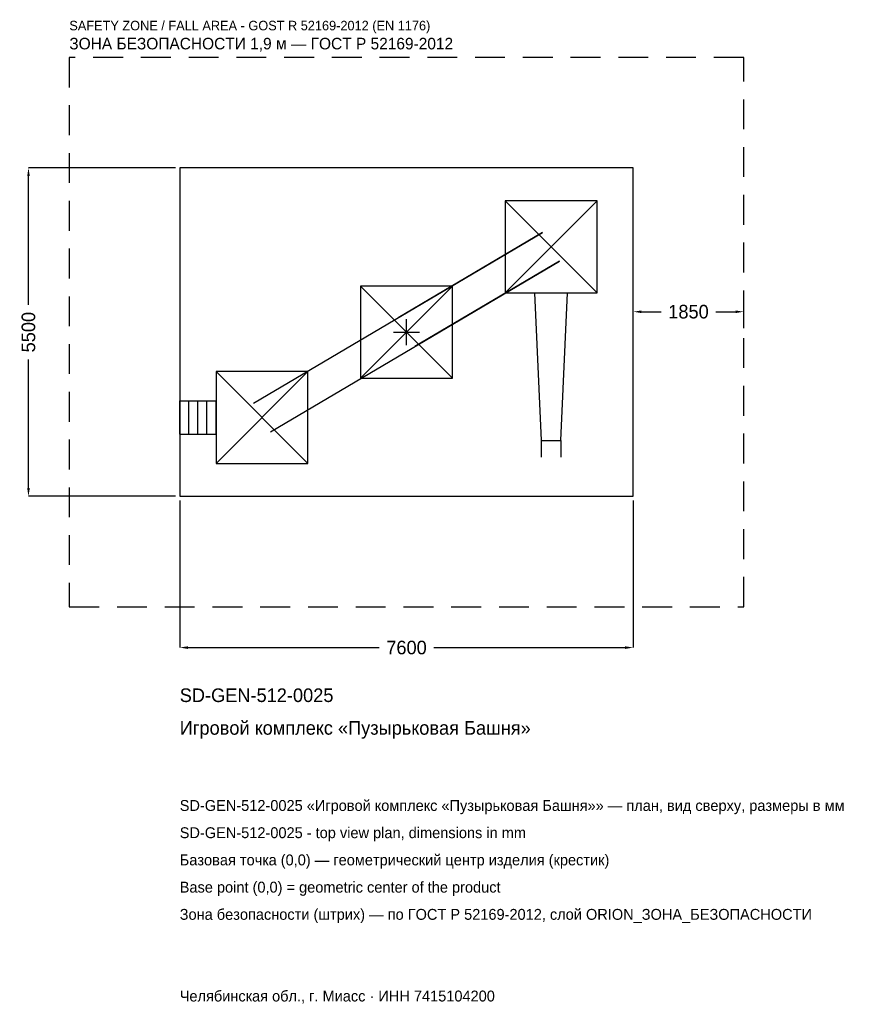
# Model space of a CAD drawing. Header units: metres. Extents: x -6482 to 7755, y -11259 to 5234.
import ezdxf

# ---------------------------------------------------------------- set-up
doc = ezdxf.new("R2010")
doc.units = ezdxf.units.M
doc.linetypes.add('DASHED', pattern=[800, 500, -300])
for name, color, linetype in [('ЗСК_ДАННЫЕ', 3, 'Continuous'), ('ЗСК_ЗОНА_БЕЗОПАСНОСТИ', 1, 'Continuous'), ('ЗСК_КОНТУР', 7, 'Continuous'), ('ЗСК_РАЗМЕРЫ', 8, 'Continuous')]:
    doc.layers.add(name, color=color, linetype=linetype)
doc.dimstyles.new('ORION', dxfattribs={"dimtxt": 228, "dimasz": 136.8, "dimexe": 1.25, "dimexo": 68.4, "dimtad": 1, "dimdec": 0, "dimcen": 2.5, "dimazin": 3, "dimtfac": 1, "dimtmove": 0, "dimatfit": 3})

# ---------------------------------------------------------------- blocks, each defined once
blk = doc.blocks.new('_CLOSEDFILLED')
at = {"color": 0, "linetype": 'BYBLOCK'}
blk.add_solid([(-1, 0.16), (0, 0), (-1, -0.16)], dxfattribs=at)
blk = doc.blocks.new('*D1')
for p, q in [((-3800, -2818.4), (-3800, -5284)), ((3800, -2818.4), (3800, -5284)), ((-3663.2, -5284), (-456, -5284)), ((456, -5284), (3663.2, -5284))]:
    blk.add_line(p, q)
at = {"layer": 'Defpoints'}
for p in [(-3800, -2750), (3800, -2750), (-3800, -5284)]:
    blk.add_point(p, dxfattribs=at)
at = {"layer": 'ЗСК_РАЗМЕРЫ', "xscale": 136.79999999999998, "yscale": 136.79999999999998, "rotation": 180}
blk.add_blockref('_CLOSEDFILLED', (-3800, -5284), dxfattribs=at)
at = {"layer": 'ЗСК_РАЗМЕРЫ', "xscale": 136.79999999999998, "yscale": 136.79999999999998}
blk.add_blockref('_CLOSEDFILLED', (3800, -5284), dxfattribs=at)
at = {"layer": 'ЗСК_РАЗМЕРЫ', "insert": (0, -5284), "char_height": 228, "attachment_point": 5}
blk.add_mtext('7600', dxfattribs=at)
blk = doc.blocks.new('*D2')
for p, q in [((-3868.4, 2750), (-6334, 2750)), ((-6334, 456), (-6334, 2613.2)), ((-6334, -2613.2), (-6334, -456)), ((-3868.4, -2750), (-6334, -2750))]:
    blk.add_line(p, q)
at = {"layer": 'Defpoints'}
for p in [(-3800, 2750), (-6334, -2750), (-3800, -2750)]:
    blk.add_point(p, dxfattribs=at)
at = {"layer": 'ЗСК_РАЗМЕРЫ', "xscale": 136.79999999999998, "yscale": 136.79999999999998}
for p, rotation in [((-6334, 2750), 90), ((-6334, -2750), 270)]:
    blk.add_blockref('_CLOSEDFILLED', p, dxfattribs=dict(at, rotation=rotation))
at = {"layer": 'ЗСК_РАЗМЕРЫ', "insert": (-6334, 0), "char_height": 228, "attachment_point": 5, "rotation": 90}
blk.add_mtext('5500', dxfattribs=at)
blk = doc.blocks.new('*D3')
for p, q in [((3800, 68.4), (3800, 342)), ((3936.8, 342), (4269, 342)), ((5181, 342), (5513.2, 342)), ((5650, 68.4), (5650, 342))]:
    blk.add_line(p, q)
at = {"layer": 'Defpoints'}
for p in [(3800, 342), (3800, 0), (5650, 0)]:
    blk.add_point(p, dxfattribs=at)
at = {"layer": 'ЗСК_РАЗМЕРЫ', "xscale": 136.79999999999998, "yscale": 136.79999999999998, "rotation": 180}
blk.add_blockref('_CLOSEDFILLED', (3800, 342), dxfattribs=at)
at = {"layer": 'ЗСК_РАЗМЕРЫ', "xscale": 136.79999999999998, "yscale": 136.79999999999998}
blk.add_blockref('_CLOSEDFILLED', (5650, 342), dxfattribs=at)
at = {"layer": 'ЗСК_РАЗМЕРЫ', "insert": (4725, 342), "char_height": 228, "attachment_point": 5}
blk.add_mtext('1850', dxfattribs=at)
blk = doc.blocks.new('ОРИОН SD-GEN-512-0025 Игровой комплекс Пузырьковая Башня')
at = {"layer": 'ЗСК_ЗОНА_БЕЗОПАСНОСТИ', "linetype": 'DASHED'}
blk.add_lwpolyline([(-5650, -4600), (5650, -4600), (5650, 4600), (-5650, 4600)], close=True, dxfattribs=at)
at = {"layer": 'ЗСК_КОНТУР'}
for p, q in [((1652, 660), (3192, 2200)), ((1652, 2200), (3192, 660)), ((-2562.9, -1191.3), (2281.1, 1668.7)), ((2281.1, 1668.7), (-140.9, 238.7)), ((-2281.1, -1668.7), (2562.9, 1191.3)), ((2562.9, 1191.3), (140.9, -238.7)), ((-770, -770), (770, 770)), ((-770, 770), (770, -770)), ((-3192, -2200), (-1652, -660)), ((-3192, -660), (-1652, -2200)), ((-3800, -1152.8), (-3192, -1152.8)), ((-3800, -1707.2), (-3800, -1152.8)), ((-3648, -1707.2), (-3648, -1152.8)), ((-3496, -1707.2), (-3496, -1152.8)), ((-3344, -1707.2), (-3344, -1152.8)), ((-3192, -1707.2), (-3192, -1152.8)), ((-3800, -1707.2), (-3192, -1707.2)), ((2255.7, -1815), (2255.7, -2092.2)), ((2588.3, -1815), (2588.3, -2092.2))]:
    blk.add_line(p, q, dxfattribs=at)
for points in [[(-3800, -2750), (3800, -2750), (3800, 2750), (-3800, 2750)], [(1652, 660), (3192, 660), (3192, 2200), (1652, 2200)], [(-770, -770), (770, -770), (770, 770), (-770, 770)], [(-3192, -2200), (-1652, -2200), (-1652, -660), (-3192, -660)]]:
    blk.add_lwpolyline(points, close=True, dxfattribs=at)
blk.add_lwpolyline([(2144.8, 660), (2255.7, -1815), (2588.3, -1815), (2699.2, 660)], dxfattribs=at)
at = {"layer": 'ЗСК_РАЗМЕРЫ'}
for p, q in [((0, -220), (0, 220)), ((-220, 0), (220, 0))]:
    blk.add_line(p, q, dxfattribs=at)
at = {"layer": 'ЗСК_ДАННЫЕ'}
for tag, p in [('АРТИКУЛ', (-3800, -6196)), ('НАИМЕНОВАНИЕ', (-3800, -6743.2))]:
    blk.add_attdef(tag, p, '', height=228, dxfattribs=at)
at = {"layer": 'ЗСК_ДАННЫЕ', "flags": 1}
for tag, p in [('ПРОИЗВОДИТЕЛЬ', (-3800, -7290.4)), ('ТЕЛЕФОН', (-3800, -7837.6)), ('САЙТ', (-3800, -8932)), ('АДРЕС', (-3800, -9479.2)), ('РЕКВИЗИТЫ', (-3800, -10026.4)), ('ГАБАРИТЫ', (-3800, -10573.6)), ('ЗОНА_БЕЗОПАСНОСТИ', (-3800, -11120.8))]:
    blk.add_attdef(tag, p, '', height=228, dxfattribs=at)
at = {"layer": 'ЗСК_ЗОНА_БЕЗОПАСНОСТИ', "color": 1}
for s, height, p in [('SAFETY ZONE / FALL AREA - GOST R 52169-2012 (EN 1176)', 159.6, (-5650, 5056)), ('ЗОНА БЕЗОПАСНОСТИ 1,9 м — ГОСТ Р 52169-2012', 193.8, (-5650, 4736.8))]:
    blk.add_text(s, height=height, dxfattribs=at).set_placement(p)
at = {"layer": 'ЗСК_РАЗМЕРЫ'}
dim = blk.add_linear_dim(base=(-6334, -2750), p1=(-3800, -2750), p2=(-3800, 2750), angle=90, dimstyle='ORION', dxfattribs=at)
dim.commit()
dim.dimension.update_dxf_attribs({"geometry": '*D2', "text_midpoint": (-6334, 0)})
for base, p1, p2, picture, middle in [((3800, 342), (3800, 0), (5650, 0), '*D3', (4725, 342)), ((-3800, -5284), (-3800, -2750), (3800, -2750), '*D1', (0, -5284))]:
    dim = blk.add_linear_dim(base=base, p1=p1, p2=p2, dimstyle='ORION', dxfattribs=at)
    dim.commit()
    dim.dimension.update_dxf_attribs({"geometry": picture, "text_midpoint": middle})

msp = doc.modelspace()

# ---------------------------------------------------------------- block references
msp.add_blockref('ОРИОН SD-GEN-512-0025 Игровой комплекс Пузырьковая Башня', (0, 0)).add_auto_attribs({'АРТИКУЛ': 'SD-GEN-512-0025', 'НАИМЕНОВАНИЕ': 'Игровой комплекс «Пузырьковая Башня»'})

# ---------------------------------------------------------------- texts
at = {"layer": 'ЗСК_ДАННЫЕ', "color": 3}
for s, p in [('SD-GEN-512-0025 «Игровой комплекс «Пузырьковая Башня»» — план, вид сверху, размеры в мм', (-3800, -8020)), ('SD-GEN-512-0025 - top view plan, dimensions in mm', (-3800, -8476)), ('Челябинская обл., г. Миасс · ИНН 7415104200', (-3800, -11212))]:
    msp.add_text(s, height=182.4, dxfattribs=at).set_placement(p)
at = {"layer": 'ЗСК_ДАННЫЕ', "color": 7}
for s, p in [('Базовая точка (0,0) — геометрический центр изделия (крестик)', (-3800, -8932)), ('Base point (0,0) = geometric center of the product', (-3800, -9388))]:
    msp.add_text(s, height=182.4, dxfattribs=at).set_placement(p)
at = {"layer": 'ЗСК_ДАННЫЕ', "color": 1}
msp.add_text('Зона безопасности (штрих) — по ГОСТ Р 52169-2012, слой ORION_ЗОНА_БЕЗОПАСНОСТИ', height=182.4, dxfattribs=at).set_placement((-3800, -9844))

doc.saveas('drawing.dxf')
